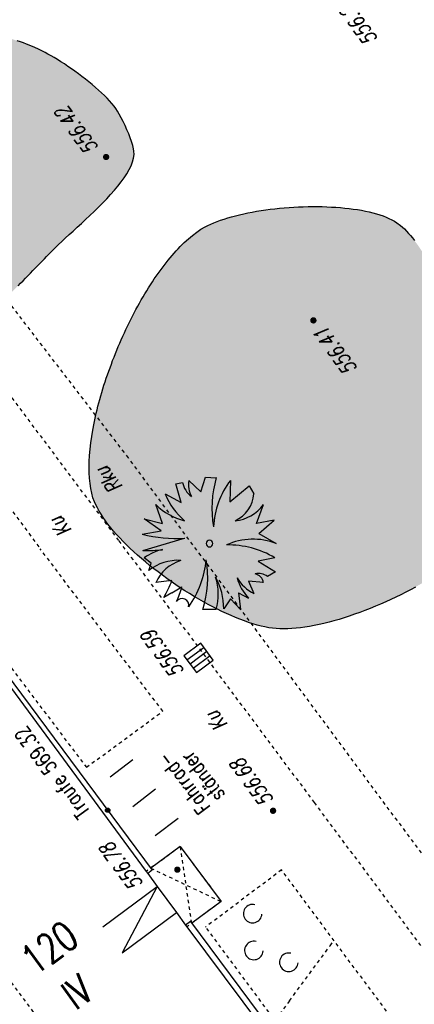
# Model space of a CAD drawing. Header units: metres. Extents: x 2 to 485, y 6 to 594.
# Tile 153 of 176: x 328 to 340, y 419 to 449. Entities that reach past the tile are written whole.
import ezdxf
from ezdxf.enums import TextEntityAlignment as Align

# ---------------------------------------------------------------- set-up
doc = ezdxf.new("R2010")
doc.units = ezdxf.units.M
doc.header["$LTSCALE"] = 0.0125
for name, pattern in [('260241_A_bea$0$GESTRICHELT', [0.4, 0.2, -0.2]), ('260241_A_bea$0$GESTRICHELTX2', [0.7, 0.5, -0.2]), ('260241_A_bea$0$PUNKTIERT', [0.2, 0, -0.2])]:
    doc.linetypes.add(name, pattern=pattern)
for name, color, linetype in [('260241_A_bea$0$B10_GEBAEUDE', 1, 'Continuous'), ('260241_A_bea$0$B13_GEB_ZUBEHOER', 12, 'Continuous'), ('260241_A_bea$0$B14_GEB_ZUB_GESTR', 12, 'Continuous'), ('260241_A_bea$0$B15_GEB_TXT', 12, 'Continuous'), ('260241_A_bea$0$B25_EINFASS_GEPKT', 7, '260241_A_bea$0$PUNKTIERT'), ('260241_A_bea$0$B28_VEINFASS_TXT', 5, 'Continuous'), ('260241_A_bea$0$B30_BEWSYM', 3, 'Continuous'), ('260241_A_bea$0$B31_BEWLIN', 3, 'Continuous'), ('260241_A_bea$0$B32_BEWLIN_GESTR', 3, 'Continuous'), ('260241_A_bea$0$B34_ZUBEHOER_1', 6, 'Continuous'), ('260241_A_bea$0$B53_HAUPTHOEHEN', 4, 'Continuous'), ('260241_A_bea$0$B54_HOEHEN', 253, 'Continuous')]:
    doc.layers.add(name, color=color, linetype=linetype)
doc.layers.add('260241_A_bea$0$f_fill_baum', color=86, linetype='Continuous', lineweight=18)
doc.styles.add('260241_A_bea$0$ROMANS', font='ROMANS')

# ---------------------------------------------------------------- blocks, each defined once
blk = doc.blocks.new('260241_A_bea$0$HOEHENPKT_ZENTR')
at = {"const_width": 0.75}
blk.add_lwpolyline([(-0.375, 0, 1), (0.375, 0, 1)], format="xyb", close=True, dxfattribs=at)
blk = doc.blocks.new('260241_A_bea$0$BUSCH_EINZELN')
for p, q in [((-0.25, 0.445), (-0.2, 0.455)), ((-0.21, 0.305), (-0.25, 0.445)), ((-0.155, 0.47), (-0.065, 0.385)), ((-0.065, 0.385), (-0.03, 0.495)), ((-0.03, 0.495), (0.05, 0.49)), ((0.155, 0.47), (0.15, 0.31)), ((-0.33, 0.37), (-0.21, 0.305)), ((0.15, 0.31), (0.295, 0.43)), ((0.295, 0.43), (0.33, 0.37)), ((-0.35, 0.15), (-0.4, 0.29)), ((0.35, 0.15), (0.4, 0.29)), ((-0.36, 0.095), (-0.485, 0.185)), ((-0.485, 0.185), (-0.35, 0.15)), ((0.48, 0.175), (0.35, 0.15)), ((0.365, 0.075), (0.48, 0.175)), ((-0.5, 0.07), (-0.36, 0.095)), ((0.365, 0.075), (0.495, 0)), ((-0.495, -0.05), (-0.185, 0.04)), ((-0.435, -0.145), (-0.485, -0.105)), ((-0.45, -0.2), (-0.435, -0.145)), ((0.485, -0.105), (0.36, -0.13)), ((0.36, -0.13), (0.49, -0.21)), ((0.49, -0.21), (0.43, -0.245)), ((-0.28, -0.275), (-0.4, -0.29)), ((0.4, -0.29), (0.29, -0.28)), ((0.29, -0.28), (0.33, -0.37)), ((-0.28, -0.365), (-0.34, -0.4)), ((-0.28, -0.365), (-0.205, -0.32)), ((0.215, -0.365), (0.23, -0.49)), ((0.215, -0.365), (0.29, -0.405)), ((0.155, -0.41), (0.105, -0.485)), ((0.23, -0.49), (0.155, -0.41)), ((0.05, -0.49), (-0.05, -0.49))]:
    blk.add_line(p, q)
for centre, radius, start, end in [((-0.033, 0.486), 0.17, 190.462, 233.057), ((0.038, 0.44), 0.195, 171.286, 207.638), ((0.782, 0.267), 0.765, 163.041, 190.686), ((0.635, 0.101), 0.605, 142.43, 177.737), ((0.147, 0.563), 0.515, 202.065, 229.819), ((0.086, 0.392), 0.245, 295.125, 354.891), ((-0.074, 0.622), 0.465, 225.48, 256.185), ((0.159, 0.468), 0.3, 275.972, 323.518), ((-0.244, 1.088), 1.05, 255.893, 273.226), ((0, 0), 0.025, 0, 180), ((0, 0), 0.025, 180, 0), ((0.322, -0.437), 0.47, 68.359, 114.737), ((-0.454, 0.859), 0.91, 267.403, 276.547), ((-0.27, -0.406), 0.37, 102.447, 125.478), ((0.141, -0.68), 0.67, 59.085, 91.349), ((-0.235, -0.469), 0.345, 86.753, 128.647), ((-0.118, -0.42), 0.31, 108.162, 155.297), ((-0.756, -0.047), 0.735, 324.91, 354.337), ((-0.773, -0.255), 0.76, 342.013, 10.256), ((-1.119, 0.051), 0.9, 329.941, 338.777), ((-0.37, -0.481), 0.475, 359.531, 29.114), ((-0.36, -0.378), 0.425, 344.789, 17.598), ((0.569, -0.148), 0.38, 196.427, 222.651), ((0.448, -0.116), 0.28, 209.73, 245.042), ((0.325, -0.299), 0.075, 6.572, 78.847), ((0.363, -0.332), 0.11, 52.695, 102.247), ((-0.815, -0.161), 0.63, 334.687, 345.347), ((-0.204, -0.458), 0.05, 346.012, 146.063)]:
    blk.add_arc(centre, radius, start, end)
blk = doc.blocks.new('260241_A_bea$0$GEBUESCH_SYM')
for centre in [(0, 0.127), (-0.18, 0.002), (0.18, 0.002)]:
    blk.add_arc(centre, 0.055, 309.521, 230.479)
blk = doc.blocks.new('260241_A_bea$0$Laubbaum_Stamm')
at = {"lineweight": -2}
blk.add_hatch(color=256, dxfattribs=at).paths.add_polyline_path([(0, 0.5, -1), (0, -0.5, -1)], flags=0)
blk = doc.blocks.new('260241_A_bea$0$Hoehenpunkt_einfach')
at = {"lineweight": -2}
blk.add_hatch(color=256, dxfattribs=at).paths.add_polyline_path([(0, 0.105, -1), (0, -0.105, -1)], flags=0)
blk.add_circle((0, 0), 0.105, dxfattribs=at)

msp = doc.modelspace()

# ---------------------------------------------------------------- hatches: boundary and pattern name
at = {"layer": '260241_A_bea$0$f_fill_baum'}
h = msp.add_hatch(color=256, dxfattribs=at)
h.dxf.hatch_style = 1
h.paths.add_polyline_path([(331.264, 444.604), (331.256, 444.681), (331.231, 444.78), (331.195, 444.891), (331.159, 445.002), (331.112, 445.124), (331.059, 445.245), (331.006, 445.366), (330.948, 445.487), (330.89, 445.596), (330.832, 445.704), (330.775, 445.8), (330.725, 445.872), (330.675, 445.945), (330.614, 446.022), (330.543, 446.101), (330.472, 446.179), (330.391, 446.259), (330.304, 446.34), (330.217, 446.421), (330.124, 446.503), (330.026, 446.585), (329.929, 446.667), (329.827, 446.748), (329.723, 446.827), (329.619, 446.906), (329.513, 446.982), (329.408, 447.055), (329.303, 447.129), (329.199, 447.199), (329.098, 447.264), (328.997, 447.329), (328.899, 447.389), (328.806, 447.443), (328.713, 447.496), (328.625, 447.543), (328.546, 447.583), (328.409, 447.651), (328.25, 447.721), (328.073, 447.789), (327.984, 447.823), (327.891, 447.856), (327.795, 447.889), (327.699, 447.922), (327.599, 447.954), (327.497, 447.985), (327.394, 448.016), (327.289, 448.046), (327.181, 448.075), (327.074, 448.105), (326.965, 448.133), (326.854, 448.159), (326.743, 448.185), (326.631, 448.21), (326.518, 448.233), (326.404, 448.255), (326.29, 448.276), (326.176, 448.295), (326.062, 448.314), (325.947, 448.33), (325.833, 448.344), (325.72, 448.359), (325.607, 448.371), (325.496, 448.381), (325.272, 448.399), (325.054, 448.407), (324.847, 448.402), (324.641, 448.397), (324.446, 448.38), (324.267, 448.347), (324.088, 448.314), (323.925, 448.266), (323.785, 448.2), (323.661, 448.143), (323.527, 448.059), (323.386, 447.954), (323.315, 447.901), (323.243, 447.843), (323.169, 447.781), (323.096, 447.719), (323.022, 447.653), (322.948, 447.583), (322.874, 447.513), (322.799, 447.44), (322.725, 447.363), (322.651, 447.287), (322.577, 447.208), (322.505, 447.127), (322.432, 447.046), (322.36, 446.963), (322.29, 446.878), (322.22, 446.793), (322.151, 446.706), (322.085, 446.619), (322.019, 446.532), (321.955, 446.444), (321.894, 446.357), (321.833, 446.27), (321.776, 446.183), (321.722, 446.097), (321.668, 446.011), (321.618, 445.926), (321.572, 445.843), (321.526, 445.759), (321.484, 445.677), (321.447, 445.597), (321.374, 445.438), (321.321, 445.289), (321.293, 445.156), (321.266, 445.024), (321.264, 444.907), (321.293, 444.813), (321.317, 444.733), (321.369, 444.65), (321.443, 444.565), (321.516, 444.48), (321.611, 444.392), (321.722, 444.303), (321.833, 444.214), (321.959, 444.123), (322.095, 444.031), (322.232, 443.94), (322.378, 443.847), (322.528, 443.753), (322.677, 443.659), (322.829, 443.564), (322.979, 443.469), (323.13, 443.374), (323.278, 443.279), (323.417, 443.184), (323.556, 443.089), (323.687, 442.994), (323.803, 442.899), (323.918, 442.804), (324.019, 442.709), (324.099, 442.615), (324.186, 442.515), (324.272, 442.39), (324.356, 442.247), (324.398, 442.175), (324.439, 442.099), (324.48, 442.019), (324.522, 441.94), (324.563, 441.857), (324.604, 441.772), (324.645, 441.687), (324.685, 441.599), (324.725, 441.51), (324.765, 441.421), (324.805, 441.33), (324.845, 441.239), (324.885, 441.148), (324.924, 441.056), (324.963, 440.965), (325.002, 440.873), (325.04, 440.781), (325.078, 440.691), (325.116, 440.601), (325.154, 440.512), (325.191, 440.425), (325.229, 440.338), (325.267, 440.254), (325.304, 440.173), (325.378, 440.01), (325.451, 439.859), (325.522, 439.728), (325.594, 439.598), (325.665, 439.488), (325.735, 439.406), (325.805, 439.323), (325.874, 439.268), (325.942, 439.247), (326.013, 439.226), (326.101, 439.237), (326.203, 439.275), (326.304, 439.313), (326.419, 439.377), (326.543, 439.462), (326.605, 439.505), (326.67, 439.553), (326.737, 439.605), (326.803, 439.656), (326.871, 439.712), (326.941, 439.771), (327.011, 439.83), (327.083, 439.893), (327.155, 439.959), (327.228, 440.025), (327.302, 440.094), (327.377, 440.165), (327.451, 440.236), (327.526, 440.309), (327.601, 440.383), (327.676, 440.456), (327.751, 440.53), (327.825, 440.605), (327.899, 440.68), (327.973, 440.756), (328.046, 440.831), (328.12, 440.907), (328.193, 440.982), (328.265, 441.056), (328.336, 441.129), (328.405, 441.201), (328.473, 441.271), (328.541, 441.342), (328.608, 441.411), (328.673, 441.477), (328.737, 441.543), (328.799, 441.606), (328.858, 441.665), (328.917, 441.724), (328.973, 441.78), (329.026, 441.832), (329.121, 441.923), (329.228, 442.023), (329.343, 442.129), (329.458, 442.234), (329.58, 442.345), (329.705, 442.461), (329.831, 442.577), (329.959, 442.697), (330.086, 442.819), (330.213, 442.942), (330.338, 443.067), (330.457, 443.193), (330.575, 443.318), (330.687, 443.444), (330.787, 443.568), (330.888, 443.693), (330.978, 443.817), (331.052, 443.938), (331.126, 444.058), (331.184, 444.175), (331.221, 444.287), (331.257, 444.399), (331.273, 444.505)])
h = msp.add_hatch(color=256, dxfattribs=at)
h.dxf.hatch_style = 1
h.paths.add_polyline_path([(341.507, 433.282), (341.467, 433.195), (341.415, 433.108), (341.352, 433.02), (341.29, 432.933), (341.218, 432.845), (341.136, 432.757), (341.054, 432.669), (340.962, 432.581), (340.862, 432.494), (340.762, 432.406), (340.653, 432.319), (340.537, 432.232), (340.422, 432.146), (340.3, 432.061), (340.173, 431.978), (340.045, 431.894), (339.911, 431.812), (339.773, 431.731), (339.635, 431.651), (339.492, 431.573), (339.346, 431.497), (339.201, 431.422), (339.052, 431.349), (338.901, 431.279), (338.75, 431.209), (338.597, 431.142), (338.443, 431.078), (338.288, 431.014), (338.133, 430.953), (337.978, 430.896), (337.823, 430.84), (337.669, 430.787), (337.516, 430.739), (337.364, 430.691), (337.213, 430.648), (337.065, 430.61), (336.916, 430.571), (336.77, 430.537), (336.628, 430.509), (336.487, 430.481), (336.349, 430.459), (336.217, 430.442), (336.085, 430.425), (335.958, 430.414), (335.837, 430.41), (335.715, 430.405), (335.6, 430.407), (335.493, 430.417), (335.387, 430.425), (335.276, 430.442), (335.16, 430.466), (335.045, 430.49), (334.925, 430.522), (334.801, 430.561), (334.677, 430.599), (334.549, 430.644), (334.418, 430.695), (334.287, 430.745), (334.153, 430.801), (334.017, 430.862), (333.882, 430.924), (333.746, 430.992), (333.609, 431.064), (333.471, 431.135), (333.332, 431.211), (333.193, 431.291), (333.055, 431.371), (332.917, 431.455), (332.78, 431.542), (332.644, 431.63), (332.509, 431.721), (332.376, 431.814), (332.243, 431.907), (332.112, 432.003), (331.984, 432.1), (331.856, 432.197), (331.731, 432.296), (331.61, 432.396), (331.489, 432.496), (331.372, 432.598), (331.261, 432.7), (331.15, 432.802), (331.044, 432.905), (330.944, 433.008), (330.844, 433.11), (330.75, 433.212), (330.663, 433.314), (330.576, 433.416), (330.496, 433.517), (330.425, 433.616), (330.353, 433.715), (330.289, 433.813), (330.235, 433.908), (330.18, 434.003), (330.134, 434.096), (330.098, 434.187), (330.05, 434.307), (330.014, 434.44), (329.988, 434.584), (329.962, 434.729), (329.947, 434.884), (329.941, 435.048), (329.935, 435.212), (329.938, 435.385), (329.951, 435.566), (329.963, 435.746), (329.984, 435.933), (330.013, 436.126), (330.043, 436.319), (330.081, 436.518), (330.126, 436.72), (330.148, 436.821), (330.172, 436.922), (330.198, 437.024), (330.225, 437.127), (330.253, 437.23), (330.283, 437.334), (330.313, 437.438), (330.344, 437.542), (330.377, 437.647), (330.411, 437.752), (330.446, 437.857), (330.483, 437.962), (330.519, 438.067), (330.557, 438.172), (330.596, 438.277), (330.635, 438.381), (330.675, 438.485), (330.717, 438.589), (330.759, 438.693), (330.802, 438.797), (330.847, 438.9), (330.891, 439.003), (330.936, 439.105), (330.982, 439.206), (331.029, 439.307), (331.077, 439.408), (331.126, 439.507), (331.175, 439.607), (331.226, 439.706), (331.277, 439.804), (331.328, 439.901), (331.38, 439.996), (331.433, 440.09), (331.486, 440.185), (331.54, 440.278), (331.595, 440.369), (331.65, 440.46), (331.705, 440.549), (331.761, 440.636), (331.817, 440.723), (331.873, 440.808), (331.93, 440.891), (331.987, 440.974), (332.045, 441.055), (332.104, 441.134), (332.163, 441.213), (332.222, 441.289), (332.282, 441.363), (332.342, 441.436), (332.402, 441.507), (332.462, 441.575), (332.522, 441.642), (332.582, 441.707), (332.643, 441.769), (332.765, 441.893), (332.888, 442.005), (333.011, 442.103), (333.134, 442.201), (333.258, 442.285), (333.382, 442.354), (333.462, 442.397), (333.55, 442.438), (333.644, 442.477), (333.739, 442.517), (333.841, 442.555), (333.949, 442.59), (334.057, 442.625), (334.171, 442.658), (334.289, 442.688), (334.407, 442.718), (334.53, 442.746), (334.657, 442.771), (334.784, 442.797), (334.915, 442.82), (335.049, 442.841), (335.183, 442.861), (335.32, 442.879), (335.458, 442.894), (335.596, 442.909), (335.736, 442.922), (335.877, 442.932), (336.018, 442.942), (336.16, 442.95), (336.302, 442.955), (336.443, 442.96), (336.584, 442.962), (336.724, 442.961), (336.863, 442.959), (337, 442.954), (337.135, 442.947), (337.27, 442.94), (337.403, 442.93), (337.532, 442.917), (337.662, 442.904), (337.788, 442.888), (337.91, 442.869), (338.031, 442.85), (338.147, 442.827), (338.258, 442.801), (338.369, 442.776), (338.474, 442.748), (338.573, 442.716), (338.672, 442.684), (338.764, 442.649), (338.848, 442.61), (338.932, 442.571), (339.008, 442.528), (339.076, 442.482), (339.193, 442.403), (339.311, 442.295), (339.429, 442.164), (339.487, 442.098), (339.545, 442.027), (339.603, 441.95), (339.662, 441.874), (339.72, 441.793), (339.778, 441.708), (339.835, 441.623), (339.892, 441.533), (339.949, 441.44), (340.006, 441.348), (340.062, 441.252), (340.117, 441.153), (340.172, 441.054), (340.226, 440.952), (340.279, 440.848), (340.332, 440.743), (340.384, 440.637), (340.435, 440.529), (340.486, 440.421), (340.535, 440.312), (340.583, 440.203), (340.632, 440.094), (340.679, 439.984), (340.725, 439.875), (340.77, 439.766), (340.814, 439.657), (340.856, 439.548), (340.897, 439.439), (340.937, 439.331), (340.975, 439.225), (341.014, 439.12), (341.051, 439.016), (341.085, 438.915), (341.119, 438.813), (341.151, 438.713), (341.181, 438.617), (341.211, 438.521), (341.239, 438.429), (341.265, 438.34), (341.291, 438.252), (341.314, 438.168), (341.335, 438.088), (341.375, 437.932), (341.415, 437.756), (341.454, 437.565), (341.492, 437.373), (341.528, 437.166), (341.561, 436.95), (341.578, 436.842), (341.594, 436.732), (341.609, 436.621), (341.624, 436.509), (341.638, 436.395), (341.651, 436.281), (341.664, 436.167), (341.676, 436.052), (341.686, 435.936), (341.697, 435.821), (341.707, 435.706), (341.715, 435.591), (341.73, 435.36), (341.739, 435.131), (341.741, 434.91), (341.743, 434.69), (341.737, 434.477), (341.722, 434.277), (341.707, 434.077), (341.682, 433.891), (341.647, 433.723), (341.611, 433.555), (341.565, 433.406)])

# ---------------------------------------------------------------- linework, layer by layer
at = {"color": 252}
for p, q in [((333.251, 429.983), (332.75, 429.609)), ((333.625, 429.482), (333.251, 429.983)), ((332.844, 429.484), (333.345, 429.857)), ((333.438, 429.732), (332.937, 429.358)), ((332.75, 429.609), (333.124, 429.108)), ((333.531, 429.607), (333.031, 429.233)), ((333.124, 429.108), (333.625, 429.482))]:
    msp.add_line(p, q, dxfattribs=at)
at = {"layer": '260241_A_bea$0$B10_GEBAEUDE', "color": 7, "linetype": 'Continuous'}
for p, q in [((325.915, 430.949), (331.633, 423.197)), ((331.633, 423.197), (331.679, 423.134)), ((331.679, 423.134), (331.955, 422.75)), ((331.955, 422.75), (332.529, 421.979)), ((332.529, 421.979), (332.798, 421.6)), ((332.798, 421.6), (332.838, 421.546)), ((332.838, 421.546), (340.945, 410.705))]:
    msp.add_line(p, q, dxfattribs=at)
at = {"layer": '260241_A_bea$0$B13_GEB_ZUBEHOER', "color": 7, "linetype": 'Continuous'}
for p, q in [((325.942, 431.131), (331.81, 423.237)), ((332.646, 423.941), (331.768, 423.294)), ((332.646, 423.941), (333.859, 422.301)), ((331.81, 423.237), (331.679, 423.134)), ((330.344, 421.55), (331.955, 422.75)), ((331.955, 422.75), (330.919, 420.779)), ((333.859, 422.301), (332.987, 421.657)), ((330.919, 420.779), (332.529, 421.979)), ((332.951, 421.706), (332.798, 421.6)), ((332.951, 421.706), (341.074, 410.808))]:
    msp.add_line(p, q, dxfattribs=at)
at = {"layer": '260241_A_bea$0$B14_GEB_ZUB_GESTR', "color": 7, "linetype": '260241_A_bea$0$GESTRICHELTX2'}
for p, q in [((366.432, 367.88), (324.112, 424.61)), ((332.987, 421.657), (332.646, 423.941)), ((331.768, 423.294), (333.859, 422.301))]:
    msp.add_line(p, q, dxfattribs=at)
at = {"layer": '260241_A_bea$0$B25_EINFASS_GEPKT', "color": 7, "linetype": '260241_A_bea$0$PUNKTIERT', "ltscale": 0.5}
for p, q in [((331.104, 435.493), (326.574, 441.391)), ((324.762, 441.122), (330.821, 433.021)), ((324.701, 437.915), (328.485, 432.786)), ((364.223, 390.806), (331.104, 435.493)), ((330.821, 433.021), (336.624, 425.245)), ((332.125, 427.958), (328.485, 432.786)), ((325.94, 431.471), (329.855, 426.293)), ((329.855, 426.293), (332.125, 427.958)), ((336.624, 425.245), (345.916, 412.761)), ((332.646, 423.941), (331.633, 423.197)), ((332.646, 423.941), (333.859, 422.301)), ((335.653, 423.242), (333.399, 421.542)), ((341.397, 415.516), (335.653, 423.242)), ((333.859, 422.301), (332.838, 421.546)), ((339.104, 413.882), (333.399, 421.542))]:
    msp.add_line(p, q, dxfattribs=at)
at = {"layer": '260241_A_bea$0$B31_BEWLIN', "linetype": 'Continuous'}
for points in [[(327.825, 440.605), (327.899, 440.68), (327.973, 440.756), (328.046, 440.831), (328.12, 440.907), (328.193, 440.982), (328.265, 441.056), (328.336, 441.129), (328.405, 441.201), (328.473, 441.271), (328.541, 441.342), (328.608, 441.411), (328.673, 441.477), (328.737, 441.543), (328.799, 441.606), (328.858, 441.665), (328.917, 441.724), (328.973, 441.78), (329.026, 441.832), (329.121, 441.923), (329.228, 442.023), (329.343, 442.129), (329.458, 442.234), (329.58, 442.345), (329.705, 442.461), (329.831, 442.577), (329.959, 442.697), (330.086, 442.819), (330.213, 442.942), (330.338, 443.067), (330.457, 443.193), (330.575, 443.318), (330.687, 443.444), (330.787, 443.568), (330.888, 443.693), (330.978, 443.817), (331.052, 443.938), (331.126, 444.058), (331.184, 444.175), (331.221, 444.287), (331.257, 444.399), (331.273, 444.505), (331.264, 444.604), (331.264, 444.604), (331.256, 444.681), (331.231, 444.78), (331.195, 444.891), (331.159, 445.002), (331.112, 445.124), (331.059, 445.245), (331.006, 445.366), (330.948, 445.487), (330.89, 445.596), (330.832, 445.704), (330.775, 445.8), (330.725, 445.872), (330.675, 445.945), (330.614, 446.022), (330.543, 446.101), (330.472, 446.179), (330.391, 446.259), (330.304, 446.34), (330.217, 446.421), (330.124, 446.503), (330.026, 446.585), (329.929, 446.667), (329.827, 446.748), (329.723, 446.827), (329.619, 446.906), (329.513, 446.982), (329.408, 447.055), (329.303, 447.129), (329.199, 447.199), (329.098, 447.264), (328.997, 447.329), (328.899, 447.389), (328.806, 447.443), (328.713, 447.496), (328.625, 447.543), (328.546, 447.583), (328.409, 447.651), (328.25, 447.721), (328.073, 447.789), (327.984, 447.823), (327.891, 447.856), (327.795, 447.889)], [(339.635, 431.651), (339.492, 431.573), (339.346, 431.497), (339.201, 431.422), (339.052, 431.349), (338.901, 431.279), (338.75, 431.209), (338.597, 431.142), (338.443, 431.078), (338.288, 431.014), (338.133, 430.953), (337.978, 430.896), (337.823, 430.84), (337.669, 430.787), (337.516, 430.739), (337.364, 430.691), (337.213, 430.648), (337.065, 430.61), (336.916, 430.571), (336.77, 430.537), (336.628, 430.509), (336.487, 430.481), (336.349, 430.459), (336.217, 430.442), (336.085, 430.425), (335.958, 430.414), (335.837, 430.41), (335.715, 430.405), (335.6, 430.407), (335.493, 430.417), (335.387, 430.425), (335.276, 430.442), (335.16, 430.466), (335.045, 430.49), (334.925, 430.522), (334.801, 430.561), (334.677, 430.599), (334.549, 430.644), (334.418, 430.695), (334.287, 430.745), (334.153, 430.801), (334.017, 430.862), (333.882, 430.924), (333.746, 430.992), (333.609, 431.064), (333.471, 431.135), (333.332, 431.211), (333.193, 431.291), (333.055, 431.371), (332.917, 431.455), (332.78, 431.542), (332.644, 431.63), (332.509, 431.721), (332.376, 431.814), (332.243, 431.907), (332.112, 432.003), (331.984, 432.1), (331.856, 432.197), (331.731, 432.296), (331.61, 432.396), (331.489, 432.496), (331.372, 432.598), (331.261, 432.7), (331.15, 432.802), (331.044, 432.905), (330.944, 433.008), (330.844, 433.11), (330.75, 433.212), (330.663, 433.314), (330.576, 433.416), (330.496, 433.517), (330.425, 433.616), (330.353, 433.715), (330.289, 433.813), (330.235, 433.908), (330.18, 434.003), (330.134, 434.096), (330.098, 434.187), (330.05, 434.307), (330.014, 434.44), (329.988, 434.584), (329.962, 434.729), (329.947, 434.884), (329.941, 435.048), (329.935, 435.212), (329.938, 435.385), (329.951, 435.566), (329.963, 435.746), (329.984, 435.933), (330.013, 436.126), (330.043, 436.319), (330.081, 436.518), (330.126, 436.72), (330.148, 436.821), (330.172, 436.922), (330.198, 437.024), (330.225, 437.127), (330.253, 437.23), (330.283, 437.334), (330.313, 437.438), (330.344, 437.542), (330.377, 437.647), (330.411, 437.752), (330.446, 437.857), (330.483, 437.962), (330.519, 438.067), (330.557, 438.172), (330.596, 438.277), (330.635, 438.381), (330.675, 438.485), (330.717, 438.589), (330.759, 438.693), (330.802, 438.797), (330.847, 438.9), (330.891, 439.003), (330.936, 439.105), (330.982, 439.206), (331.029, 439.307), (331.077, 439.408), (331.126, 439.507), (331.175, 439.607), (331.226, 439.706), (331.277, 439.804), (331.328, 439.901), (331.38, 439.996), (331.433, 440.09), (331.486, 440.185), (331.54, 440.278), (331.595, 440.369), (331.65, 440.46), (331.705, 440.549), (331.761, 440.636), (331.817, 440.723), (331.873, 440.808), (331.93, 440.891), (331.987, 440.974), (332.045, 441.055), (332.104, 441.134), (332.163, 441.213), (332.222, 441.289), (332.282, 441.363), (332.342, 441.436), (332.402, 441.507), (332.462, 441.575), (332.522, 441.642), (332.582, 441.707), (332.643, 441.769), (332.765, 441.893), (332.888, 442.005), (333.011, 442.103), (333.134, 442.201), (333.258, 442.285), (333.382, 442.354), (333.462, 442.397), (333.55, 442.438), (333.644, 442.477), (333.739, 442.517), (333.841, 442.555), (333.949, 442.59), (334.057, 442.625), (334.171, 442.658), (334.289, 442.688), (334.407, 442.718), (334.53, 442.746), (334.657, 442.771), (334.784, 442.797), (334.915, 442.82), (335.049, 442.841), (335.183, 442.861), (335.32, 442.879), (335.458, 442.894), (335.596, 442.909), (335.736, 442.922), (335.877, 442.932), (336.018, 442.942), (336.16, 442.95), (336.302, 442.955), (336.443, 442.96), (336.584, 442.962), (336.724, 442.961), (336.863, 442.959), (337, 442.954), (337.135, 442.947), (337.27, 442.94), (337.403, 442.93), (337.532, 442.917), (337.662, 442.904), (337.788, 442.888), (337.91, 442.869), (338.031, 442.85), (338.147, 442.827), (338.258, 442.801), (338.369, 442.776), (338.474, 442.748), (338.573, 442.716), (338.672, 442.684), (338.764, 442.649), (338.848, 442.61), (338.932, 442.571), (339.008, 442.528), (339.076, 442.482), (339.193, 442.403), (339.311, 442.295), (339.429, 442.164), (339.487, 442.098), (339.545, 442.027), (339.603, 441.95)]]:
    msp.add_lwpolyline(points, dxfattribs=at)
at = {"layer": '260241_A_bea$0$B32_BEWLIN_GESTR', "linetype": '260241_A_bea$0$GESTRICHELT'}
for p, q in [((335.889, 419.353), (337.097, 420.99)), ((337.097, 420.99), (337.211, 421.146)), ((335.889, 419.353), (335.461, 418.774))]:
    msp.add_line(p, q, dxfattribs=at)
at = {"layer": '260241_A_bea$0$B34_ZUBEHOER_1', "color": 252, "linetype": 'Continuous'}
for p, q in [((330.561, 426.011), (331.239, 426.528)), ((331.232, 425.132), (331.909, 425.65)), ((332.58, 424.771), (331.902, 424.254))]:
    msp.add_line(p, q, dxfattribs=at)

# ---------------------------------------------------------------- block references
at = {"layer": '260241_A_bea$0$B30_BEWSYM'}
for name, p, xscale, yscale, zscale in [('260241_A_bea$0$Laubbaum_Stamm', (336.872, 437.72), 0.569999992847, 0.569999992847, 0.569999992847), ('260241_A_bea$0$BUSCH_EINZELN', (333.515, 432.942), 4, 4, 4)]:
    msp.add_blockref(name, p, dxfattribs=dict(at, xscale=xscale, yscale=yscale, zscale=zscale))
at = {"layer": '260241_A_bea$0$B30_BEWSYM', "xscale": 5, "yscale": 5, "rotation": 126.6294669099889}
msp.add_blockref('260241_A_bea$0$GEBUESCH_SYM', (335.34, 421.226), dxfattribs=at)
at = {"layer": '260241_A_bea$0$B54_HOEHEN', "color": 252, "xscale": 0.125, "yscale": 0.125}
for p in [(330.44, 444.434), (336.601, 439.578), (335.402, 425.001), (332.558, 423.25)]:
    msp.add_blockref('260241_A_bea$0$HOEHENPKT_ZENTR', p, dxfattribs=at)
at = {"layer": '260241_A_bea$0$B54_HOEHEN', "color": 252, "xscale": 0.625, "yscale": 0.625, "zscale": 0.625}
msp.add_blockref('260241_A_bea$0$Hoehenpunkt_einfach', (330.487, 425.016), dxfattribs=at)

# ---------------------------------------------------------------- texts
at = {"layer": '260241_A_bea$0$B15_GEB_TXT', "color": 7, "style": '260241_A_bea$0$ROMANS', "width": 0.75}
for s, height, rotation, p in [('Traufe 569.32', 0.45, 126.7226, (329.982, 424.976)), ('120', 0.875, 36.2916, (328.332, 420.079)), ('IV', 0.875, 36.2916, (329.538, 419.051))]:
    msp.add_text(s, height=height, rotation=rotation, dxfattribs=at).set_placement(p)
at = {"layer": '260241_A_bea$0$B28_VEINFASS_TXT', "color": 252, "style": '260241_A_bea$0$ROMANS', "oblique": 15, "width": 0.75}
for s, rotation, p in [('Rku', 127.9143, (330.701, 434.964)), ('Ku', 128.1365, (329.26, 433.573)), ('Ku', 128.1365, (333.894, 427.792))]:
    msp.add_text(s, height=0.45, rotation=rotation, dxfattribs=at).set_placement(p, align=Align.CENTER)
at = {"layer": '260241_A_bea$0$B34_ZUBEHOER_1', "color": 252, "style": '260241_A_bea$0$ROMANS', "width": 0.75}
for s, p in [('Fahrrad-', (333.561, 425.116)), ('ständer', (333.995, 425.475))]:
    msp.add_text(s, height=0.45, rotation=127.3931, dxfattribs=at).set_placement(p)
at = {"layer": '260241_A_bea$0$B53_HAUPTHOEHEN', "color": 252, "style": '260241_A_bea$0$ROMANS', "oblique": 15, "width": 0.75}
for s, p in [('556.24', (337.4, 449.092)), ('556.42', (329.1, 445.854)), ('556.41', (336.794, 439.293))]:
    msp.add_text(s, height=0.45, rotation=126.6418, dxfattribs=at).set_placement(p, align=Align.MIDDLE_RIGHT)
for s, p in [('556.59', (332.779, 429.155)), ('556.78', (331.559, 422.83))]:
    msp.add_text(s, height=0.45, rotation=126.6418, dxfattribs=at).set_placement(p)
msp.add_text('556.68', height=0.45, rotation=126.6418, dxfattribs=at).set_placement((335.259, 425.193), align=Align.MIDDLE_LEFT)

doc.saveas('drawing.dxf')
